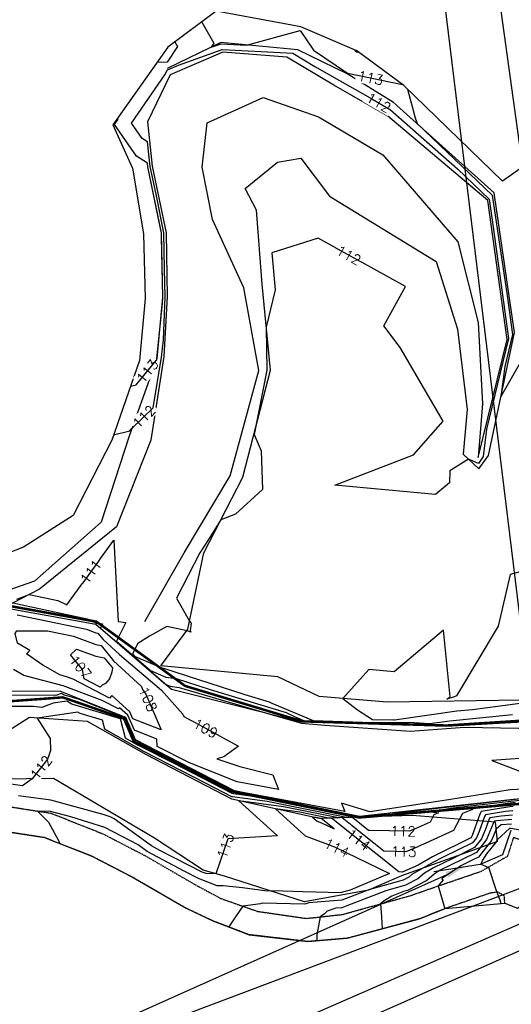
# Model space of a CAD drawing. Header units: feet. Extents: x 351431 to 355879, y 310968 to 329728.
# Tile 184 of 254: x 352498 to 352696, y 324708 to 325105. Entities that reach past the tile are written whole.
import ezdxf

# ---------------------------------------------------------------- set-up
doc = ezdxf.new("R2010")
doc.units = ezdxf.units.FT
doc.header["$MEASUREMENT"] = 0
doc.linetypes.add('D25', pattern=[0.375, 0.25, -0.125])
for name, color, linetype in [('ELIF', 153, 'LINKFENCE'), ('ELTCH-EG1', 253, 'Continuous'), ('ELTCN-EG1', 251, 'Continuous'), ('ELTNB-EG1', 55, 'Continuous'), ('ELTT', 3, 'Continuous'), ('ELTW-CREEK', 6, 'Continuous'), ('ELTWH-OHW', 4, 'D25'), ('ELYSP', 1, 'D25'), ('ETFS', 6, 'Continuous'), ('ETID', 174, 'Continuous'), ('ETIF', 4, 'Continuous'), ('ETTC', 252, 'Continuous'), ('ETUD', 4, 'Continuous')]:
    doc.layers.add(name, color=color, linetype=linetype)
doc.styles.add('L80', font='simplex', dxfattribs={"height": 4})
doc.styles.add('ROMANSM', font='romansm.shx')
doc.linetypes.add('LINKFENCE', pattern='A,0.25,-0.08,0.25,-0.08,["X",ROMANSM,S=0.08,R=0,X=-0.004,Y=-0.04],-0.12', length=0.78)

msp = doc.modelspace()

# ---------------------------------------------------------------- linework, layer by layer
at = {"layer": 'ELIF', "flags": 128}
msp.add_lwpolyline([(352695.59, 324777.98), (352692.32, 324768.21), (352683.3, 324764.35), (352664.7, 324761.37)], dxfattribs=at)
at = {"layer": 'ELTCH-EG1', "flags": 128}
for points, elevation in [([(352712.74, 324796.91), (352724.53, 324802.46), (352735.81, 324808.77), (352716.24, 324808.2), (352688, 324806.24), (352712.74, 324796.91)], 110), ([(352619.24, 324782.9), (352619.06, 324782.91), (352617.29, 324783.27), (352615.8, 324783.47), (352617.62, 324781.82), (352619.41, 324781.14), (352624.51, 324778.68), (352619.24, 324782.9)], 115)]:
    msp.add_lwpolyline(points, dxfattribs=dict(at, elevation=elevation))
at = {"layer": 'ELTCN-EG1', "flags": 128}
for points, elevation in [([(352560.41, 325095.78), (352561.46, 325093.97), (352557.31, 325087.66), (352553.14, 325087.47)], 112), ([(352632.69, 325092.59), (352632.96, 325092.2), (352633.48, 325091.84), (352634.33, 325091.67)], 114), ([(352654.07, 325076.74), (352657.13, 325065.14), (352657.91, 325062.9), (352688.14, 325034.05), (352694.13, 324993.59), (352696.3, 324977.88), (352693.16, 324965.04), (352691.67, 324952.73), (352699.07, 324965.96)], 113), ([(352711.28, 324885.66), (352695.33, 324881.16), (352690.58, 324860.44), (352673.71, 324832.29), (352672.76, 324831.89), (352669.91, 324830.99), (352671.21, 324831.9), (352668.58, 324858.71), (352648.71, 324841.96), (352638.49, 324842.89), (352627.98, 324831.23), (352633.95, 324826.69), (352639.88, 324822.72), (352648.34, 324822.65), (352648.78, 324822.61), (352673.95, 324826.21), (352680.18, 324826.82), (352701.43, 324829.6)], 113), ([(352695.87, 324780.65), (352691.74, 324780.37), (352689.75, 324778.53), (352687.85, 324773.99), (352682.55, 324767.3), (352679.85, 324765.96), (352675.56, 324763.84), (352668.13, 324758.88), (352667.88, 324758.56), (352668.34, 324758.18), (352666.44, 324755.73), (352668.54, 324748.39), (352669.01, 324746.52)], 118), ([(352706.21, 324776.97), (352695.69, 324778.9), (352695.06, 324778.85), (352690.15, 324774.31), (352689.86, 324773.61), (352685.88, 324768.6), (352684.2, 324766.14), (352683.49, 324764.5), (352683.71, 324764.53), (352685.96, 324763.34), (352686.67, 324763.31), (352689.61, 324754.24), (352689.99, 324753.19), (352691.19, 324750.13), (352691.63, 324748.67)], 119)]:
    msp.add_lwpolyline(points, dxfattribs=dict(at, elevation=elevation))
at = {"layer": 'ELTNB-EG1'}
for points in [[(352760.62, 325146.43, 113.08), (352770.28, 325094.8, 112.73), (352692.33, 325039.66, 113.73), (352652.5, 325078.26, 112.97), (352633.62, 325092.19, 114.04), (352611.03, 325101.89, 113.07), (352576.99, 325108.11, 113.54), (352557.5, 325093.62, 111.73), (352535.36, 325062.41, 113.1), (352543.39, 325044.94, 113.67), (352547.74, 325018.42, 113.62), (352548.37, 324992.43, 113.18), (352546.16, 324967.36, 113.53), (352534.99, 324935.38, 111.89), (352519.4, 324904.95, 111.75), (352499.47, 324892.26, 111.62), (352467.41, 324879.68, 111.85)], [(352488.44, 324778.18, 113.69), (352507.85, 324775.17, 113.9), (352527, 324767.67, 114.2), (352543.57, 324759.09, 114.42), (352564.89, 324746.74, 114.69), (352575.66, 324741.64, 114.86), (352590.35, 324736.03, 115.18), (352613.93, 324733.28, 115.87), (352629.78, 324734.6, 116.44), (352658.88, 324742.44, 117.6), (352669.26, 324746.62, 118.01), (352693.22, 324748.82, 119.07), (352698.26, 324746.77, 119.16), (352715.12, 324758.84, 119.12), (352733.34, 324760.85, 118.68), (352764.14, 324758.4, 115.55), (352803.85, 324764.66, 118.92), (352808.85, 324742.29, 119.83), (352818.37, 324706.72, 119.37)]]:
    msp.add_polyline3d(points, dxfattribs=at)
at = {"layer": 'ELTT', "flags": 128}
for points in [[(352699.68, 324830.58), (352645.88, 324829.8), (352618.5, 324831.99), (352601.84, 324840.02), (352554.77, 324844.35), (352565.64, 324859.11), (352572.07, 324889.9), (352587.79, 324920.4), (352598.94, 324963.57), (352595.46, 324998.22), (352593.21, 325028), (352588.72, 325036.71), (352601.65, 325047.3), (352611.06, 325048.94), (352622.68, 325033.69), (352665.63, 325007.31), (352674.2, 324980.09), (352678.08, 324947.63), (352676.47, 324929.66), (352682.77, 324923.72), (352686.7, 324929.15), (352697.14, 324978.71), (352688.88, 325034.97), (352648.46, 325071.42), (352629.8, 325082.86), (352609.87, 325092.58), (352578.91, 325095.51), (352557.22, 325085.01)], [(352549.31, 325045.49), (352554.85, 325018.86), (352555.39, 324992.96), (352553.11, 324968.22), (352541.98, 324936.98), (352530.69, 324902.24), (352503.87, 324878.53), (352471.78, 324867.33), (352432.19, 324874.28)], [(352690.22, 324773.55), (352689.48, 324781.4), (352655.89, 324784.02), (352618.48, 324782.88), (352583.25, 324790.61), (352548.99, 324808.54), (352525.19, 324821.96), (352501.84, 324823.54), (352481.15, 324810.49), (352461.84, 324816.57), (352450.27, 324830.59), (352413.41, 324838.98), (352370.24, 324853.48)], [(352690.22, 324773.55), (352651.66, 324759.76), (352638.35, 324754.02), (352612.61, 324749.26), (352580.37, 324759.58), (352571.74, 324762.03), (352552.17, 324774.93), (352511.51, 324798.97), (352489.62, 324798.66), (352461.37, 324794.01), (352432.89, 324782.69)]]:
    msp.add_lwpolyline(points, dxfattribs=at)
at = {"layer": 'ELTW-CREEK', "flags": 128}
msp.add_lwpolyline([(352548.34, 324862.23), (352564.19, 324889.86), (352582.68, 324920.98), (352594.17, 324963.45), (352588.16, 324996.64), (352575.59, 325024.28), (352571.32, 325045.32), (352573.38, 325063.12), (352595.93, 325073.43), (352618.24, 325065.66), (352644.1, 325050.28), (352674.32, 325015.2), (352682.51, 324982.71), (352684.29, 324950.01), (352682.46, 324928.34), (352694.22, 324975.82), (352686.4, 325031.88), (352646.17, 325065.81), (352624.36, 325078.36), (352605.44, 325089.68), (352579.63, 325091.69), (352558.51, 325082.47), (352549.31, 325063.54), (352551.3, 325045.68), (352556.86, 325018.84), (352557.32, 324993.08), (352555.89, 324969.08), (352550.7, 324935.32), (352536.87, 324900.37), (352505.88, 324875.24), (352491.41, 324867.8)], dxfattribs=at)
at = {"layer": 'ELTW-CREEK', "color": 2, "flags": 128}
for points in [[(352867.92, 324985.97), (352823.8, 324984.21), (352789.07, 324948.22), (352764.45, 324909.74), (352776.66, 324882.7), (352775.08, 324867.05), (352769.41, 324832.25), (352761.47, 324831.62), (352733.85, 324823.54), (352714.23, 324822.45), (352669.77, 324819.99), (352611.41, 324821.76), (352559.03, 324834.81), (352528.5, 324861.11), (352491.41, 324867.8)], [(352855.79, 324954.41), (352812.15, 324945.74), (352798.13, 324904.86), (352810.09, 324890.35), (352853.87, 324874.39), (352865.65, 324839.89), (352862.72, 324816.69), (352805.86, 324799.17), (352761.71, 324796.52), (352706.53, 324791.66), (352634.67, 324783.69), (352584.34, 324794.03), (352544.57, 324814.53), (352540.67, 324823.55), (352514.44, 324834.02), (352478.41, 324834.18)]]:
    msp.add_lwpolyline(points, dxfattribs=at)
at = {"layer": 'ELTWH-OHW', "ltscale": 0.5, "const_width": 1, "flags": 128}
for points in [[(353597.16, 325011.01), (353597.02, 325001.78), (353560.54, 324976.58), (353502.78, 324969.57), (353478.47, 324983.24), (353453.15, 325020.66), (353436.29, 325009.64), (353423.89, 325024.18), (353426.34, 325040.71), (353405.51, 325034.33), (353416.31, 325010.44), (353350.58, 324988.42), (353294.09, 324970.58), (353241.48, 324974.49), (353207.28, 324989.14), (353146.97, 325008.62), (353113.61, 325020.84), (353079.64, 325024.81), (353027.42, 325015.13), (352957.86, 325001.46), (352916.89, 324996.72), (352867.98, 324986.81), (352823.84, 324985.48), (352788.66, 324947.26), (352763.86, 324909.04), (352774.63, 324885.13), (352773.69, 324867.23), (352769.72, 324832.69), (352761.65, 324831.98), (352734.39, 324824.86), (352714.53, 324823.22), (352669.77, 324820.35), (352611.75, 324822.02), (352564.51, 324836.29), (352528.82, 324862.18), (352491.53, 324868.93)], [(353599.81, 324950.84), (353559.76, 324940.02), (353526.56, 324931.37), (353488.52, 324938.29), (353443.46, 324964.21), (353394.15, 324957.1), (353333.26, 324932.77), (353305.6, 324928.58), (353254.66, 324936.05), (353201.91, 324952.61), (353150.45, 324970.75), (353145, 324972.2), (353101.26, 324986.24), (353074.91, 324987.67), (353072.86, 324986.86), (353030.89, 324983.72), (352983.65, 324974.24), (352962.59, 324969.76), (352912.34, 324959.27), (352904.63, 324958.43), (352857.06, 324948.75), (352818.08, 324937.97), (352805.54, 324908.01), (352818.03, 324891.85), (352855.86, 324876.05), (352866.15, 324840.21), (352864.43, 324814.8), (352805.68, 324797.43), (352761.61, 324793.86), (352705.02, 324789.27), (352634.61, 324783.27), (352583.5, 324793.8), (352543.88, 324813.77), (352539.88, 324823.16), (352515.26, 324831.69), (352483.74, 324829.37)]]:
    msp.add_lwpolyline(points, dxfattribs=at)
at = {"layer": 'ELYSP', "flags": 128}
for points in [[(352436.21, 324776.74), (352463.36, 324786.04), (352489.18, 324788.37), (352510.42, 324785.04), (352531.28, 324776.76), (352548.34, 324767.92), (352568.55, 324756.2), (352578.92, 324750.64), (352593.68, 324745.46), (352613.41, 324742.62), (352627.87, 324744.23), (352655.12, 324751.77), (352665.63, 324755.45), (352683.69, 324761.61), (352694.4, 324767.75), (352696.82, 324775.29), (352703.22, 324773.09), (352703.85, 324769.41), (352706.58, 324768.3), (352714.5, 324768.99), (352732.07, 324770.79), (352762.52, 324772.7), (352802.84, 324774.68), (352829.03, 324775.1), (352860.32, 324774.97), (352878.91, 324771.86), (352894.39, 324766.5), (352907.23, 324749.74), (352909.75, 324738.83), (352911.2, 324728.88), (352911.98, 324726.93), (352914.01, 324726.84), (352920.89, 324733.35), (352925.44, 324739.56), (352927.23, 324744.87), (352925.1, 324757.35), (352916.5, 324809.75), (352908.7, 324845.35), (352903.31, 324857.98), (352901.14, 324864.42), (352897.21, 324880.08), (352896.72, 324884.23), (352894.76, 324909.61), (352890.58, 324935.24), (352888.91, 324944.65), (352892.86, 324945.33), (352888.3, 324974.21), (352882.76, 325008.7), (352880.58, 325010.17), (352878.55, 325010.37), (352870.05, 325064.61), (352861.82, 325117.21), (352853.79, 325169.15), (352846.04, 325221.66), (352838.12, 325273.14), (352829.95, 325325.02), (352825.64, 325345.78), (352823.58, 325354.88), (352822.34, 325370.12), (352821.95, 325398.79), (352813.1, 325401.59), (352801.61, 325402.16), (352788.25, 325399.46), (352778.09, 325391.06), (352774.11, 325378.9), (352780.09, 325343.07), (352785.21, 325315.51), (352787.65, 325306.65), (352789.96, 325303.2), (352794.42, 325299.73), (352796.02, 325296.29), (352797.25, 325288.47), (352800.39, 325268.76), (352805.95, 325233.71), (352805.58, 325232.82), (352798.2, 325231.39)], [(352693.22, 324748.82), (352693, 324751.71), (352690.4, 324753.26), (352687.13, 324752.75), (352669.26, 324746.62), (352658.88, 324742.44), (352629.78, 324734.6), (352613.93, 324733.28), (352590.35, 324736.03), (352575.66, 324741.64), (352564.89, 324746.74), (352543.57, 324759.09), (352527, 324767.67), (352507.85, 324775.17), (352488.44, 324778.18), (352465.28, 324776.34), (352440.33, 324767.38)]]:
    msp.add_lwpolyline(points, dxfattribs=at)
at = {"layer": 'ETFS', "linetype": 'ByBlock', "lineweight": -2}
msp.add_lwpolyline([(352727.02, 324853.31), (352685.64, 325152.07)], dxfattribs=at)
at = {"layer": 'ETID', "linetype": 'ByBlock', "lineweight": -2}
msp.add_lwpolyline([(352705.29, 324815.06), (352666.62, 325131.44)], dxfattribs=at)
at = {"layer": 'ETIF', "linetype": 'ByBlock', "lineweight": -2}
msp.add_lwpolyline([(352669.93, 324760.24), (352542.41, 324703.1)], dxfattribs=at)
at = {"layer": 'ETIF'}
msp.add_solid([(352669.42, 324761.38), (352676.77, 324763.3), (352670.44, 324759.1)], dxfattribs=at)
at = {"layer": 'ETUD', "linetype": 'ByBlock', "lineweight": -2}
msp.add_lwpolyline([(352757.28, 324755.36), (352510.32, 324645.72)], dxfattribs=at)

# ---------------------------------------------------------------- next in the draw order: texts
at = {"layer": 'ETTC', "char_height": 4, "attachment_point": 5, "style": 'L80', "bg_fill": 3, "box_fill_scale": 1.2, "bg_fill_color": 256}
for s, insert, rotation, bg_fill_transparency in [('{113}', (352639.17, 325081.3, 113), 348.3185, 14618150), ('{112}', (352642.4, 325071.29, 112), 329.8986, 14618400), ('{112}', (352630.36, 325009.82, 112), 331.0155, 14618460), ('{113}', (352549.35, 324963.13, 113), 50.9087, 14618815), ('{112}', (352547.94, 324944.78, 112), 44.3424, 14617575), ('{111}', (352526.53, 324882.33, 111), 54.0207, 14618335), ('{107}', (352522.36, 324843.89, 107), 309.1379, 14618330), ('{108}', (352549.55, 324830.94, 108), 293.3841, 14618065), ('{109}', (352572.74, 324819.16, 109), 331.4883, 14618175), ('{112}', (352506.55, 324803.47, 112), 51.903, 14618415), ('{112}', (352652.29, 324777.77, 112), 358.6684, 14618480), ('{113}', (352580.8, 324771.86, 113), 71.0334, 14622455), ('{114}', (352634.32, 324774.32, 114), 321.2963, 14683731), ('{113}', (352652.54, 324769.53, 113), 358.6684, 14683896)]:
    msp.add_mtext(s, dxfattribs=dict(at, insert=insert, rotation=rotation, bg_fill_transparency=bg_fill_transparency))

# ---------------------------------------------------------------- next in the draw order: linework, layer by layer
at = {"layer": 'ELTCH-EG1', "elevation": 110, "flags": 128}
for points in [[(352495.12, 324869.71), (352525.04, 324863.27), (352528.65, 324861.62), (352531.23, 324861.27), (352530.38, 324859.59), (352556.78, 324836.86), (352558.43, 324836.15), (352562.14, 324835.65), (352599.14, 324824.82), (352611.35, 324821.3), (352620.82, 324820.46), (352655.3, 324818.12), (352676.94, 324819.7), (352713.23, 324819)], [(352711.78, 324795.17), (352695.39, 324794.4), (352670.59, 324790.35), (352638.83, 324785.52), (352627.46, 324789.05), (352628.8, 324785.64), (352586.32, 324793.62), (352584.4, 324794.01), (352584.34, 324794.02), (352584.32, 324794.02), (352558.04, 324807.35), (352546.8, 324813.15), (352544.85, 324814.15), (352544.41, 324814.36), (352543.74, 324816.06), (352540.52, 324823.48), (352521.99, 324830.8), (352515.57, 324832.75), (352514.72, 324833.22), (352512.52, 324832.42), (352511.69, 324832.52), (352482.34, 324832.44)]]:
    msp.add_lwpolyline(points, dxfattribs=at)
at = {"layer": 'ELTCN-EG1', "flags": 128}
for points, elevation in [([(352571.18, 325103.79), (352576.12, 325095.26), (352575.06, 325093.64), (352578.99, 325095.07), (352581.51, 325094.93), (352589.23, 325094.53), (352610.85, 325100.44), (352616.23, 325092.48), (352629.94, 325083.21), (352651.97, 325078.65)], 113), ([(352535.74, 324937.53), (352542.26, 324939.02), (352543.06, 324940), (352551.66, 324948.4), (352555.03, 324968.81), (352555.75, 324975.78), (352556.51, 324993.03), (352556.25, 325004.22), (352555.98, 325018.85), (352552.79, 325034.4), (352550.48, 325045.6), (352549.31, 325055.5), (352547.18, 325056.84), (352542.89, 325063.02), (352556.33, 325082.58), (352557.48, 325084.51), (352561.86, 325086.39), (352579.43, 325092.75), (352595.18, 325091.93), (352607.87, 325091.27), (352616.68, 325085.9), (352626.65, 325080.26), (352639.04, 325073.23), (352647.25, 325068.47), (352674.17, 325044.62), (352686.89, 325032.49), (352688.57, 325021.13), (352694.74, 324976.33), (352685.78, 324939.73), (352684.45, 324928.72), (352682.62, 324925.98), (352678.54, 324927.71), (352671.07, 324922.98), (352670.97, 324918.18), (352665.37, 324913.46), (352624.78, 324917.16), (352656.48, 324929.42), (352668.34, 324942.91), (352651.04, 324972.63), (352644.45, 324981.38), (352653.18, 324997.18), (352618.04, 325016.65), (352599.4, 325010.86), (352600.76, 324995.86), (352597.2, 324980.89), (352597.34, 324963.53), (352592.25, 324937.67), (352595.06, 324931.01), (352595.63, 324915.5), (352584.77, 324905.49), (352578.92, 324903.2), (352573.89, 324895.24), (352570.42, 324889.89), (352561.02, 324871.69), (352566.31, 324862.35), (352566.91, 324861.57), (352566.56, 324858.62), (352566.84, 324858), (352565.38, 324858.53), (352557.08, 324860.3), (352550.2, 324856.34), (352545.43, 324853.39), (352543.31, 324849.18), (352544.44, 324848.2), (352555.13, 324843.54), (352555.87, 324843.44), (352588.52, 324832.87), (352598.32, 324829.91), (352599.44, 324829.33), (352616, 324822.43), (352635.88, 324821.76), (352656.84, 324821.59), (352662.87, 324821.09), (352671.14, 324822.27), (352696.26, 324824.76)], 112), ([(352542.55, 324957.03), (352544.81, 324957.55), (352552.82, 324967.4), (352553.07, 324967.64), (352553.16, 324968.24), (352555.45, 324990.34), (352555.56, 324992.97), (352555.01, 325017.17), (352554.98, 325018.86), (352554.61, 325020.65), (352549.48, 325045.5), (352549.31, 325046.94), (352544.91, 325049.72), (352536.05, 325062.47), (352537.59, 325064.72), (352536.98, 325064.69)], 113), ([(352496.72, 324871.21), (352501.76, 324873.12), (352513.21, 324870.66), (352516.84, 324869), (352535.75, 324895.03), (352537.59, 324862.2), (352540.58, 324861.79), (352536.84, 324854.38), (352550.61, 324842.53), (352556.78, 324839.84), (352560.88, 324839.29), (352574.59, 324834.85), (352605.25, 324825.59), (352608.75, 324823.8), (352612.79, 324822.12), (352658.16, 324820.6), (352665.34, 324820.54), (352669.77, 324820.17), (352705.95, 324822.06)], 111), ([(352496.83, 324864.96), (352524.78, 324859.15), (352528.5, 324857.75), (352529.4, 324857.58), (352531.47, 324855.02), (352538.05, 324848.94), (352555.04, 324834.53), (352563.55, 324824.89), (352563.96, 324823.93), (352585.99, 324811.96), (352580.1, 324807.7), (352577.31, 324806.97), (352586.55, 324803.81), (352599.77, 324800.46), (352602.1, 324794.52), (352585.42, 324797.65), (352566.28, 324805.33), (352553.32, 324811.9), (352553.07, 324814.85), (352544.07, 324818.41), (352541.4, 324824.56), (352538.14, 324827.52), (352537.67, 324827.09), (352531.16, 324830.48), (352515.36, 324836.4), (352499.55, 324840.47), (352495.45, 324842.89)], 109), ([(352548.65, 324833.04), (352554.9, 324818.58), (352543.46, 324823.1), (352542.29, 324825.8), (352535.02, 324832.38), (352534, 324831.42), (352519.5, 324838.96), (352516.76, 324839.99), (352514.02, 324840.7), (352507.19, 324844.71), (352500.63, 324849.22), (352501.93, 324850.62), (352497, 324853.58), (352496.08, 324857.39), (352496.79, 324858.54), (352509.04, 324858.55), (352519.53, 324856.36), (352528.5, 324852.99), (352530.67, 324852.58), (352535.68, 324846.42), (352546.96, 324836), (352547.33, 324834.86), (352548.65, 324833.04)], 108), ([(352532.43, 324837.33), (352531.17, 324836.54), (352530.32, 324835.75), (352523.9, 324839.09), (352523.13, 324842.95), (352518.35, 324848.81), (352520.79, 324851.13), (352528.51, 324848.23), (352531.94, 324847.59), (352535.24, 324843.53), (352535.04, 324841.8), (352534.03, 324839.2), (352532.43, 324837.33)], 107), ([(352705.56, 324791.41), (352651.14, 324785.14), (352647.34, 324784.51), (352651.06, 324783.95), (352634.63, 324783.41), (352632.12, 324783.56), (352590.98, 324791.86), (352583.95, 324792.8), (352583.43, 324792.93), (352559.77, 324805.13), (352546.49, 324811.92), (352544.95, 324812.67), (352540.53, 324815.23), (352538.43, 324823.04), (352518.95, 324828.96), (352516.85, 324830.13), (352511.39, 324829.34), (352506.81, 324827.67), (352503.52, 324828.07), (352492.29, 324828.04)], 111), ([(352701.48, 324790.36), (352672.26, 324787), (352663.59, 324785.56), (352666.47, 324785.12), (352664.7, 324784.4), (352663.15, 324781.4), (352658.29, 324779.22), (352654.79, 324777.71), (352638.37, 324778.09), (352631.98, 324783.21), (352628.86, 324783.4), (352597.56, 324789.71), (352583.56, 324791.59), (352583.33, 324791.65), (352572.74, 324797.11), (352548.13, 324809.7), (352547.61, 324809.95), (352532.24, 324818.87), (352531.27, 324822.46), (352522.32, 324825.18), (352521.36, 324825.72), (352504.94, 324823.33), (352510.15, 324815.17), (352510.34, 324810.28), (352509.12, 324806.74), (352502.93, 324798.85), (352499.08, 324795.98), (352489.47, 324797.39)], 112), ([(352696.06, 324782.41), (352690.04, 324781.99), (352688.92, 324781.81), (352688.87, 324781.72), (352688.57, 324780.88), (352685.85, 324774.36), (352681.79, 324769.23), (352676.04, 324766.39), (352666.94, 324761.88), (352664.71, 324760.39), (352661.84, 324757.9), (352654.01, 324753.88), (352652.43, 324753.43), (352647.75, 324751.63), (352644.62, 324749.66), (352643.23, 324748.48), (352643.63, 324743.32), (352643.83, 324738.38)], 117)]:
    msp.add_lwpolyline(points, dxfattribs=dict(at, elevation=elevation))

# ---------------------------------------------------------------- next in the draw order: texts
at = {"layer": 'ETTC', "insert": (352625.53, 324771.03, 114), "char_height": 4, "attachment_point": 5, "rotation": 334.2065, "style": 'L80', "bg_fill": 3, "box_fill_scale": 1.2, "bg_fill_color": 256, "bg_fill_transparency": 14622470}
msp.add_mtext('{114}', dxfattribs=at)

# ---------------------------------------------------------------- next in the draw order: linework, layer by layer
at = {"layer": 'ELTCH-EG1', "elevation": 115, "flags": 128}
msp.add_lwpolyline([(352696.42, 324785.92), (352693.54, 324785.72), (352685.39, 324784.37), (352685.08, 324783.7), (352682.91, 324777.66), (352681.84, 324775.11), (352680.25, 324773.09), (352668.43, 324767.25), (352664.29, 324765.2), (352655.81, 324760.27), (352654.6, 324759.22), (352652.34, 324758.06), (352638.83, 324754.22), (352638.05, 324753.99), (352627.59, 324749.96), (352614.25, 324748.93), (352612.68, 324748.38), (352595.55, 324748.8), (352594.85, 324748.47), (352587.68, 324747.56), (352585, 324743.62), (352582.09, 324739.18)], dxfattribs=at)
at = {"layer": 'ELTCN-EG1', "flags": 128}
for points, elevation in [([(352697.41, 324789.32), (352693.38, 324788.85), (352679.84, 324786.6), (352680.19, 324786.55), (352676.13, 324784.89), (352672.57, 324778), (352661.4, 324772.98), (352653.37, 324769.51), (352644.44, 324769.72), (352627.73, 324783.11), (352625.59, 324783.24), (352604.13, 324787.56), (352586.07, 324789.99), (352601.66, 324775.9), (352581.77, 324774.68), (352576.92, 324760.56), (352572.95, 324760.7), (352571.35, 324761.31), (352554.34, 324769.99), (352550.93, 324771.82), (352535.91, 324782.7), (352534.36, 324783.51), (352531.5, 324784.43), (352510.49, 324790.3), (352497.49, 324792.05)], 113), ([(352696.6, 324787.68), (352695.29, 324787.59), (352683.63, 324785.65), (352683.18, 324784.69), (352680.08, 324776.05), (352679.84, 324775.48), (352679.48, 324775.03), (352664.63, 324767.68), (352664.05, 324767.39), (352658.37, 324764.09), (352651.94, 324761.31), (352650.51, 324761.35), (352623.49, 324783), (352622.33, 324783.07), (352610.71, 324785.41), (352600.94, 324786.73), (352612.87, 324775.95), (352624.6, 324771.48), (352646.73, 324760.78), (352630.89, 324754.01), (352627.91, 324753.13), (352627.61, 324753.01), (352627.1, 324752.97), (352611.98, 324753.38), (352603.8, 324753.63), (352596.61, 324753.76), (352587.59, 324754.88), (352579.88, 324755.69), (352577.44, 324755.78), (352569.88, 324758.67), (352564.06, 324761.64), (352549.27, 324769.59), (352545.63, 324772.23), (352532.15, 324779.2), (352518.55, 324783.61), (352510.35, 324785.66), (352505.11, 324785.87), (352509.45, 324781.34), (352512.73, 324775.5), (352514.23, 324772.67)], 114), ([(352696.24, 324784.16), (352691.79, 324783.86), (352687.15, 324783.09), (352686.97, 324782.71), (352685.74, 324779.27), (352683.85, 324774.73), (352681.02, 324771.16), (352672.24, 324766.82), (352664.52, 324763), (352660.92, 324760.9), (352658.22, 324758.56), (352653.18, 324755.97), (352645.28, 324753.73), (352629.56, 324747.67), (352627.58, 324746.9), (352625.17, 324746.72), (352621.75, 324745.53), (352620.65, 324744.47), (352618.87, 324743.23), (352617.49, 324736.07), (352617.55, 324733.58)], 116)]:
    msp.add_lwpolyline(points, dxfattribs=dict(at, elevation=elevation))
at = {"layer": 'ETIF', "linetype": 'ByBlock', "lineweight": -2}
msp.add_lwpolyline([(352773.42, 324772.76), (352521.39, 324662.73)], dxfattribs=at)
at = {"layer": 'ETUD', "linetype": 'ByBlock', "lineweight": -2}
msp.add_lwpolyline([(352755.48, 324775.9), (352498.7, 324678.9)], dxfattribs=at)

doc.saveas('drawing.dxf')
